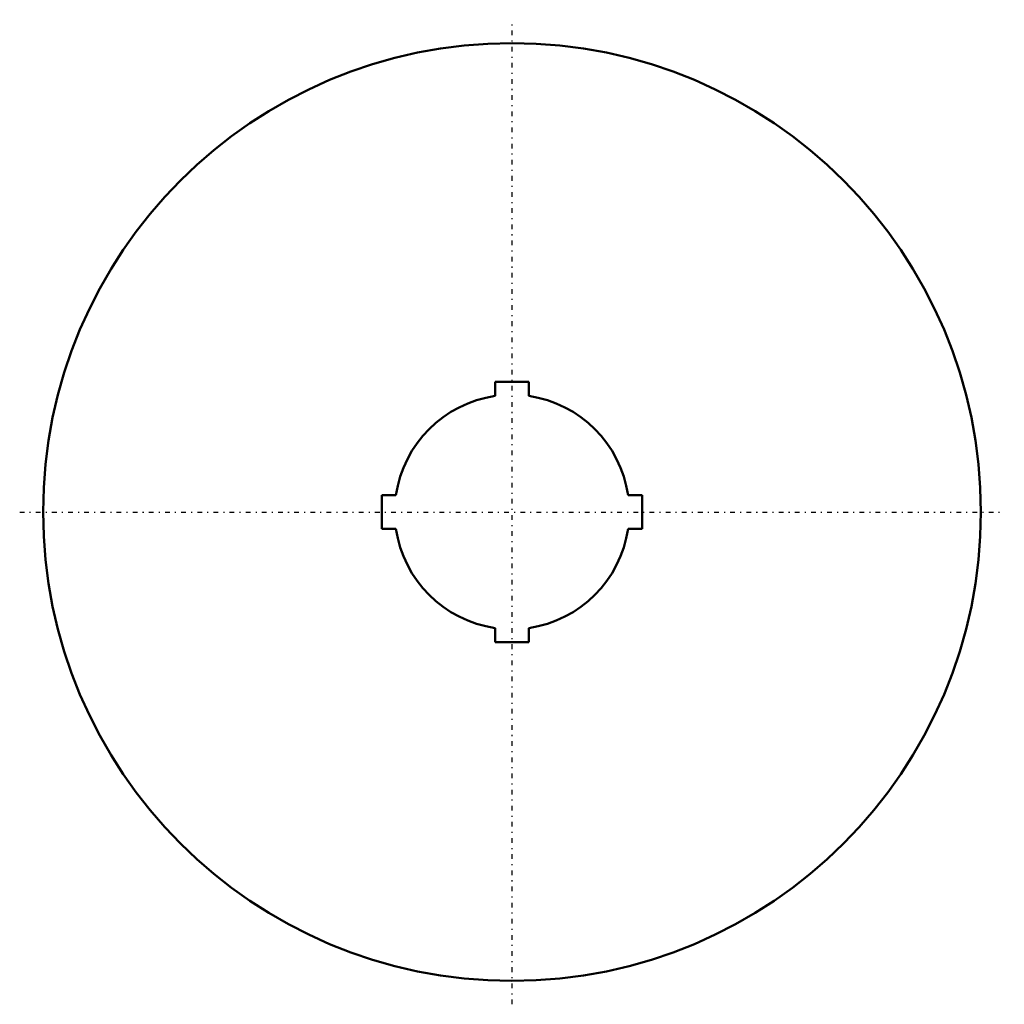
# Model space of a CAD drawing. Header units: millimetres. Extents: x -47.2 to 47.2, y -47.2 to 47.2.
import ezdxf

# ---------------------------------------------------------------- set-up
doc = ezdxf.new("R2010")
doc.units = ezdxf.units.MM
doc.linetypes.add('Center', pattern=[1.5, 0.45, -0.5, 0.05, -0.5])
doc.layers.add('AM_0', color=7, linetype='Continuous', lineweight=30)
doc.layers.add('AM_7', color=7, linetype='Center', lineweight=5)

msp = doc.modelspace()

# ---------------------------------------------------------------- linework, layer by layer
at = {"layer": 'AM_0', "color": 7, "linetype": 'Continuous', "lineweight": 50}
for p, q in [((-1.6, 12.5), (1.6, 12.5)), ((-1.6, 11.136), (-1.6, 12.5)), ((1.6, 12.5), (1.6, 11.136)), ((-12.5, 1.6), (-11.136, 1.6)), ((-12.5, -1.6), (-12.5, 1.6)), ((11.136, 1.6), (12.5, 1.6)), ((12.5, 1.6), (12.5, -1.6)), ((-11.136, -1.6), (-12.5, -1.6)), ((12.5, -1.6), (11.136, -1.6)), ((-1.6, -12.5), (-1.6, -11.136)), ((1.6, -11.136), (1.6, -12.5)), ((1.6, -12.5), (-1.6, -12.5))]:
    msp.add_line(p, q, dxfattribs=at)
msp.add_circle((0, 0), 45, dxfattribs=at)
for start, end in [(98.17646, 171.82354), (8.17646, 81.82354), (188.17646, 261.82354), (278.17646, 351.82354)]:
    msp.add_arc((0, 0), 11.25, start, end, dxfattribs=at)
at = {"layer": 'AM_7', "color": 4, "linetype": 'Center', "lineweight": 25}
for p, q in [((0, -47.25), (0, 47.25)), ((-47.25, 0), (47.25, 0))]:
    msp.add_line(p, q, dxfattribs=at)

doc.saveas('drawing.dxf')
